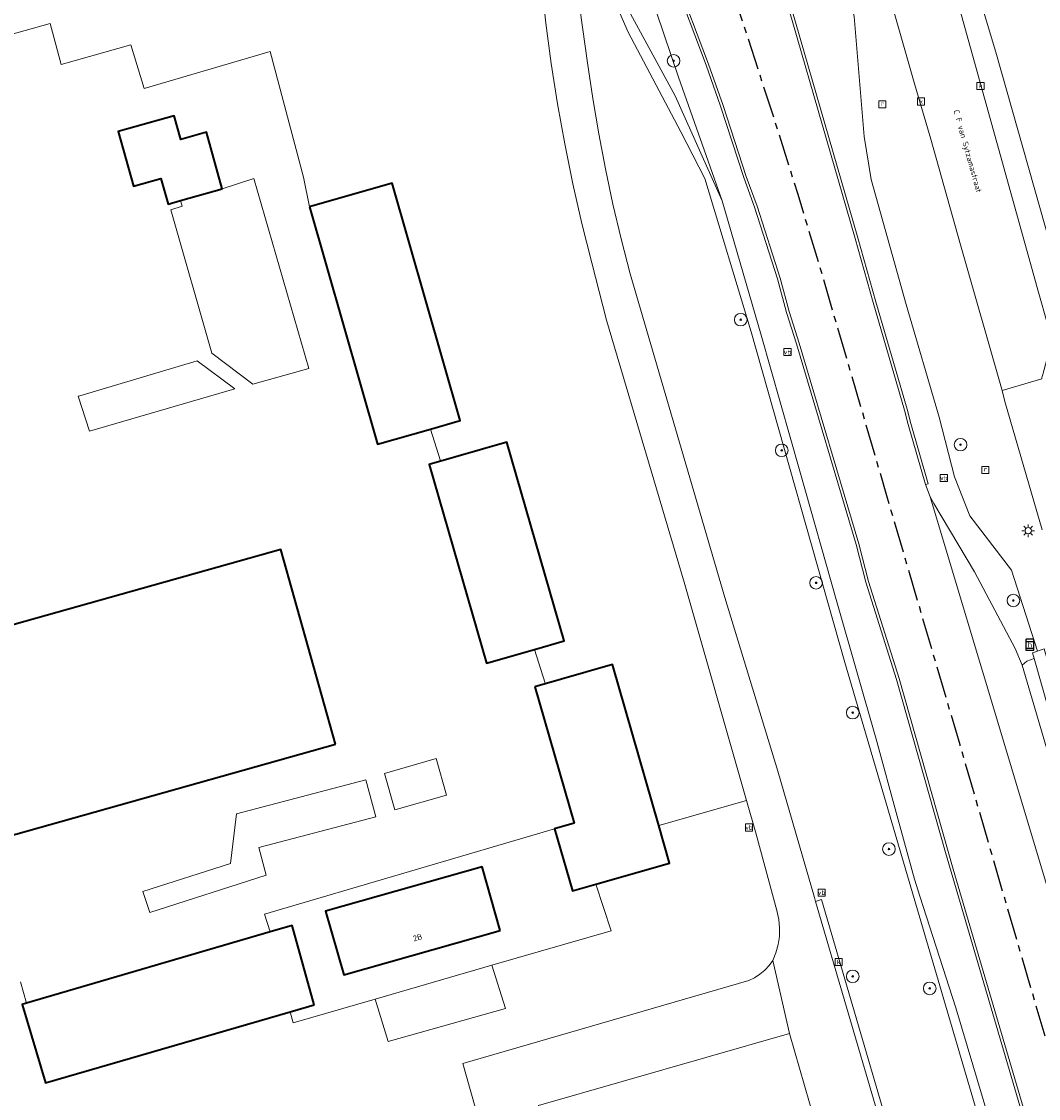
# Model space of a CAD drawing. Header units: metres. Extents: x 229229 to 231729, y 593167 to 595667.
# Tile 47 of 256: x 229898 to 229979, y 594217 to 594302. Entities that reach past the tile are written whole.
import ezdxf
from ezdxf.enums import TextEntityAlignment as Align

# ---------------------------------------------------------------- set-up
doc = ezdxf.new("R2010")
doc.units = ezdxf.units.M
doc.linetypes.add('CENTERX2', pattern=[4, 2.5, -0.5, 0.5, -0.5])
for name, color, linetype, lineweight in [('B-WE-GR-BOOM-S', 90, 'Continuous', 25), ('B-WE-GR-GROENVOORZIENING-GV', 80, 'Continuous', 18), ('B-WE-GR-HAAG-G', 90, 'GR-HAAG1', 13), ('B-WE-KL-ET_LS_OV_LICHTMAST-S', 190, 'Continuous', 25), ('B-WE-OG-BEBOUWING-GV', 7, 'Continuous', 35), ('B-WE-OG-BEBOUWING-T18', 10, 'Continuous', 18), ('B-WE-OG-BEBOUWING_BASSIN-GV', 7, 'Continuous', 35), ('B-WE-OG-TERREIN_ERF-GV', 7, 'Continuous', 18), ('B-WE-OG-TOPOGRAFIE-T18', 10, 'Continuous', 18), ('B-WE-OG-WEG-GV', 7, 'Continuous', 18), ('B-WE-RI-GWA_KOLK-S', 30, 'Continuous', 25), ('B-WE-RI-GWA_RIOOLPUT-S', 30, 'Continuous', 25), ('B-WE-VH-VERHARDING_ASFALT-GV', 252, 'Continuous', 18), ('B-WE-VH-VERHARDING_BEDRIJFSVLOERPLAAT-GV', 252, 'Continuous', 18), ('B-WE-VH-VERHARDING_GESLOTEN-GV', 252, 'Continuous', 18), ('B-WE-VH-VERHARDING_OPEN-GV', 252, 'Continuous', 18), ('B-WE-VH-VERHARDING_STRAATBAKSTEEN-GV', 252, 'Continuous', 18), ('B-WE-VW-HALTEPAAL-S', 7, 'Continuous', 25), ('B-WE-VW-VERKEERSTEKEN_BORD-S', 7, 'Continuous', 25)]:
    doc.layers.add(name, color=color, linetype=linetype, lineweight=lineweight)
doc.layers.add('TOPOT03', color=30, linetype='CENTERX2')
doc.styles.add('NLCS-ISO', font='NLCS-ISO.ttf')
doc.styles.add('NLCS-ISO-M250-T18', font='NLCS-ISO.ttf', dxfattribs={"height": 0.45})
doc.linetypes.add('GR-HAAG1', pattern='A,6,[176,NLCS.SHX,S=0.125,R=0,X=0,Y=0],-2', length=8)

# ---------------------------------------------------------------- blocks, each defined once
blk = doc.blocks.new('SIE-WEG_VERKEERSBORD-SO')
at = {"color": 0, "linetype": 'ByBlock', "lineweight": 18}
blk.add_lwpolyline([(-1.125, -1.125), (1.125, -1.125), (1.125, 1.125), (-1.125, 1.125)], close=True, dxfattribs=at)
at = {"color": 0, "linetype": 'ByBlock', "lineweight": 18, "style": 'NLCS-ISO'}
blk.add_text('vb', height=1.5, dxfattribs=at).set_placement((0, 0), align=Align.MIDDLE_CENTER)
blk = doc.blocks.new('SKL-ET_OV_LICHTMAST-SO')
at = {"color": 0, "linetype": 'ByBlock', "lineweight": 18}
for points in [[(-1.25, 0), (-2, 0)], [(-1.41, 1.41), (-0.88, 0.88)], [(0, 2), (0, 1.25)], [(0.88, 0.88), (1.41, 1.41)], [(2, 0), (1.25, 0)], [(-1.41, -1.41), (-0.88, -0.88)], [(0, -1.25), (0, -2)], [(0.88, -0.88), (1.41, -1.41)]]:
    blk.add_lwpolyline(points, dxfattribs=at)
blk.add_circle((0, 0), 1, dxfattribs=at)
blk = doc.blocks.new('SVW-HALTEPAAL-SO')
for p, q in [((-1.29, 1.06), (1.29, 1.06)), ((-1.29, -1.06), (1.29, -1.06))]:
    blk.add_line(p, q)
blk.add_lwpolyline([(-1.09, -1.76), (1.09, -1.76, 0.414214), (1.29, -1.56), (1.29, 1.56, 0.414214), (1.09, 1.76), (-1.09, 1.76, 0.414214), (-1.29, 1.56), (-1.29, -1.56, 0.414214)], format="xyb", close=True)
at = {"lineweight": 18, "style": 'NLCS-ISO'}
blk.add_text('h', height=1.8, dxfattribs=at).set_placement((0.02, 0.01), align=Align.MIDDLE_CENTER)
blk = doc.blocks.new('SRI-KOLK-SO')
at = {"color": 0, "linetype": 'ByBlock', "lineweight": 18}
blk.add_lwpolyline([(-1.125, -1.125), (1.125, -1.125), (1.125, 1.125), (-1.125, 1.125)], close=True, dxfattribs=at)
at = {"color": 0, "linetype": 'ByBlock', "lineweight": 18, "style": 'NLCS-ISO'}
blk.add_text('k', height=1.5, dxfattribs=at).set_placement((0, 0), align=Align.MIDDLE_CENTER)
blk = doc.blocks.new('SRI-PUT_INSPECTIEPUT_RIOOLPUT-SO')
at = {"color": 0, "linetype": 'ByBlock', "lineweight": 18}
blk.add_lwpolyline([(-1.12, -1.12), (1.12, -1.12), (1.12, 1.12), (-1.12, 1.12)], close=True, dxfattribs=at)
at = {"color": 0, "linetype": 'ByBlock', "lineweight": 18, "style": 'NLCS-ISO'}
blk.add_text('r', height=1.5, dxfattribs=at).set_placement((0, 0.28), align=Align.MIDDLE_CENTER)
blk = doc.blocks.new('SGR-BOOM_01-SO')
at = {"linetype": 'ByBlock', "lineweight": 18}
h = blk.add_hatch(color=0, dxfattribs=at)
h.dxf.hatch_style = 1
edge = h.paths.add_edge_path()
edge.add_arc((0, 0), 0.25, 0, 360)
at = {"color": 0, "linetype": 'ByBlock', "lineweight": 18}
for radius in [2, 0.25]:
    blk.add_circle((0, 0), radius, dxfattribs=at)

msp = doc.modelspace()

# ---------------------------------------------------------------- linework, layer by layer
at = {"layer": 'B-WE-GR-GROENVOORZIENING-GV'}
for points in [[(229953.798, 594287.999), (229950.334, 594297.809), (229946.279, 594309.856), (229944.306, 594317.557), (229943.788, 594319.403), (229941.723, 594323.854), (229940.487, 594323.611), (229939.785, 594322.935), (229942.343, 594314.03), (229943.956, 594308.628), (229946.537, 594302.845), (229950.087, 594296.332)], [(229910.855, 594288.031), (229910.979, 594287.589), (229910.084, 594287.3), (229913.338, 594275.921), (229916.571, 594273.462), (229921.011, 594274.723), (229916.65, 594289.765), (229914.161, 594288.958)], [(229902.872, 594272.551), (229902.737, 594272.518), (229903.622, 594269.731), (229915.152, 594273.104), (229912.174, 594275.31)], [(229927.015, 594242.608), (229927.84, 594239.707), (229931.947, 594240.875), (229931.123, 594243.775)], [(229915.275, 594239.395), (229914.813, 594235.473), (229907.866, 594233.254), (229908.403, 594231.575), (229917.638, 594234.525), (229917.062, 594236.72), (229926.326, 594239.153), (229925.553, 594242.095)], [(229935.55, 594227.389), (229926.28, 594224.706), (229927.323, 594221.36), (229936.623, 594223.96)]]:
    msp.add_lwpolyline(points, close=True, dxfattribs=at)
for points in [[(229974.667, 594213.529), (229963.535, 594251.404), (229956.104, 594277.631), (229952.426, 594289.787), (229950.52, 594293.471), (229946.365, 594301.374), (229943.813, 594307.19)], [(229943.813, 594307.19), (229946.365, 594301.374), (229950.52, 594293.471), (229952.426, 594289.787), (229956.104, 594277.631), (229963.535, 594251.404), (229974.667, 594213.529)], [(229857.909, 594290.137), (229900.503, 594302.056), (229901.368, 594298.813), (229906.913, 594300.373), (229907.966, 594296.908), (229917.96, 594299.837), (229920.591, 594289.895), (229921.078, 594287.519), (229927.634, 594289.396), (229933.022, 594270.584), (229930.674, 594269.911), (229931.458, 594267.399), (229930.576, 594267.1), (229936.726, 594268.875), (229941.272, 594253.12), (229938.923, 594252.442), (229939.77, 594249.748), (229938.954, 594249.468), (229945.111, 594251.24), (229948.788, 594238.462), (229955.741, 594240.463), (229950.804, 594257.77), (229944.645, 594278.548), (229943.467, 594283.083), (229942.681, 594286.215), (229941.967, 594289.364), (229941.323, 594292.528), (229940.751, 594295.706), (229940.251, 594298.896), (229939.823, 594302.097), (229939.468, 594305.306)], [(229942.325, 594304.622), (229943.132, 594298.946), (229943.543, 594296.131), (229944.016, 594293.326), (229944.551, 594290.532), (229945.147, 594287.75), (229945.804, 594284.982), (229946.521, 594282.229), (229954.019, 594256.542), (229958.229, 594242.787), (229961.135, 594232.758), (229961.224, 594232.455), (229961.701, 594232.605), (229967.876, 594211.492)], [(229975.403, 594213.749), (229972.34, 594224.025), (229969.494, 594232.869), (229969.058, 594234.224), (229967.69, 594239.227), (229966.078, 594245.124), (229962.905, 594256.204), (229959.97, 594266.576), (229956.909, 594277.353), (229953.798, 594287.999), (229950.087, 594296.332), (229946.537, 594302.845)]]:
    msp.add_lwpolyline(points, dxfattribs=at)
at = {"layer": 'B-WE-GR-HAAG-G'}
msp.add_lwpolyline([(229959.849, 594318.426), (229963.486, 594306.134), (229964.292, 594302.614), (229965.079, 594293.107), (229965.625, 594289.691), (229968.402, 594279.785), (229971.026, 594270.841), (229972.234, 594266.134), (229973.446, 594263.031), (229976.751, 594258.73), (229978.827, 594252.308)], dxfattribs=at)
at = {"layer": 'B-WE-OG-BEBOUWING-GV'}
for points in [[(229914.161, 594288.958), (229912.903, 594293.442), (229910.872, 594292.873), (229910.348, 594294.742), (229905.899, 594293.494), (229907.114, 594289.162), (229909.287, 594289.771), (229909.854, 594287.75), (229910.855, 594288.031)], [(229921.078, 594287.519), (229926.466, 594268.706), (229930.674, 594269.911), (229933.022, 594270.584), (229927.634, 594289.396)], [(229938.923, 594252.442), (229941.272, 594253.12), (229936.726, 594268.875), (229930.576, 594267.1), (229935.122, 594251.345)], [(229938.954, 594249.468), (229942.064, 594238.656), (229940.511, 594238.209), (229940.513, 594238.201), (229941.929, 594233.282), (229943.786, 594233.816), (229949.64, 594235.5), (229948.788, 594238.462), (229945.111, 594251.24)], [(229936.201, 594230.162), (229934.762, 594235.208), (229922.354, 594231.67), (229923.793, 594226.624)], [(229921.455, 594224.247), (229919.701, 594230.554), (229917.944, 594230.04), (229898.63, 594224.395), (229898.284, 594224.294), (229900.141, 594218.079), (229919.534, 594223.691)]]:
    msp.add_lwpolyline(points, close=True, dxfattribs=at)
at = {"layer": 'B-WE-OG-BEBOUWING_BASSIN-GV'}
msp.add_lwpolyline([(229923.138, 594244.914), (229918.794, 594260.358), (229893.406, 594253.217), (229892.423, 594256.711), (229877.977, 594252.648), (229883.304, 594233.71)], close=True, dxfattribs=at)
at = {"layer": 'B-WE-OG-TERREIN_ERF-GV'}
msp.add_lwpolyline([(229971.755, 594312.308), (229975.527, 594299.801), (229980.749, 594281.311), (229982.868, 594274.421), (229983.85, 594271.704), (229984.102, 594271.321), (229984.405, 594270.977), (229984.754, 594270.679), (229985.142, 594270.434), (229985.56, 594270.246), (229986.001, 594270.12), (229986.456, 594270.057), (229986.914, 594270.059), (229987.368, 594270.126), (230009.278, 594275.266), (230002.333, 594300.889), (230003.406, 594301.396), (230002.939, 594301.854), (230002.53, 594302.363)], dxfattribs=at)
at = {"layer": 'B-WE-OG-WEG-GV'}
for points in [[(229957.045, 594311.17), (229964.573, 594285.084), (229965.997, 594279.993), (229968.479, 594271.475), (229968.783, 594270.341), (229970.162, 594265.577), (229969.951, 594265.516), (229970.312, 594264.535), (229970.587, 594264.008), (229973.833, 594258.577), (229977.042, 594252.512), (229977.607, 594251.176), (229977.965, 594251.515), (229978.558, 594251.71), (229978.414, 594252.175), (229979.364, 594252.48)], [(229946.279, 594309.856), (229950.334, 594297.809), (229953.798, 594287.999), (229956.909, 594277.353), (229959.97, 594266.576), (229962.905, 594256.204), (229966.078, 594245.124), (229967.69, 594239.227), (229969.058, 594234.224), (229969.494, 594232.869), (229972.34, 594224.025), (229975.403, 594213.749)], [(229977.862, 594214.725), (229971.523, 594236.342), (229967.626, 594250.064), (229965.213, 594257.766), (229964.45, 594260.753), (229959.718, 594276.657), (229958.905, 594279.164), (229958.19, 594281.81), (229956.367, 594287.499), (229955.517, 594289.851), (229953.682, 594295.506), (229952.528, 594298.763), (229949.911, 594305.716)], [(229979.195, 594261.908), (229976.24, 594272.092), (229976.02, 594272.972), (229972.719, 594284.515), (229970.361, 594292.897), (229969.096, 594297.206), (229966.707, 594305.56)]]:
    msp.add_lwpolyline(points, dxfattribs=at)
at = {"layer": 'B-WE-VH-VERHARDING_ASFALT-GV'}
for points in [[(229984.718, 594216.512), (229978.602, 594236.899), (229970.312, 594264.535), (229969.951, 594265.516), (229968.571, 594270.282), (229968.267, 594271.416), (229965.785, 594279.932), (229964.361, 594285.024), (229956.833, 594311.109)], [(229950.116, 594305.795), (229952.735, 594298.839), (229953.891, 594295.576), (229955.725, 594289.922), (229956.575, 594287.57), (229958.401, 594281.872), (229959.116, 594279.226), (229959.928, 594276.722), (229964.662, 594260.812), (229965.425, 594257.826), (229967.837, 594250.127), (229971.734, 594236.403), (229972.141, 594235.015), (229978.074, 594214.786)]]:
    msp.add_lwpolyline(points, dxfattribs=at)
msp.add_lwpolyline([(229982.64, 594233.908), (229982.199, 594235.555), (229977.607, 594251.176), (229977.042, 594252.512), (229973.833, 594258.577), (229970.587, 594264.008), (229970.312, 594264.535), (229978.602, 594236.899), (229984.718, 594216.512), (229984.482, 594217.533), (229984.016, 594221.456), (229983.864, 594229.991)], close=True, dxfattribs=at)
at = {"layer": 'B-WE-VH-VERHARDING_BEDRIJFSVLOERPLAAT-GV'}
for points in [[(229956.833, 594311.109), (229964.361, 594285.024), (229965.785, 594279.932), (229968.267, 594271.416), (229968.571, 594270.282), (229969.951, 594265.516), (229970.162, 594265.577), (229968.783, 594270.341), (229968.479, 594271.475), (229965.997, 594279.993), (229964.573, 594285.084), (229957.045, 594311.17)], [(229949.911, 594305.716), (229952.528, 594298.763), (229953.682, 594295.506), (229955.517, 594289.851), (229956.367, 594287.499), (229958.19, 594281.81), (229958.905, 594279.164), (229959.718, 594276.657), (229964.45, 594260.753), (229965.213, 594257.766), (229967.626, 594250.064), (229971.523, 594236.342), (229977.862, 594214.725)], [(229978.074, 594214.786), (229972.141, 594235.015), (229971.734, 594236.403), (229967.837, 594250.127), (229965.425, 594257.826), (229964.662, 594260.812), (229959.928, 594276.722), (229959.116, 594279.226), (229958.401, 594281.872), (229956.575, 594287.57), (229955.725, 594289.922), (229953.891, 594295.576), (229952.735, 594298.839), (229950.116, 594305.795)]]:
    msp.add_lwpolyline(points, dxfattribs=at)
msp.add_lwpolyline([(229983.668, 594234.216), (229983.13, 594235.894), (229979.727, 594247.607), (229978.558, 594251.71), (229977.965, 594251.515), (229977.607, 594251.176), (229982.199, 594235.555), (229982.64, 594233.908)], close=True, dxfattribs=at)
at = {"layer": 'B-WE-VH-VERHARDING_GESLOTEN-GV'}
for points in [[(229939.468, 594305.306), (229939.823, 594302.097), (229940.251, 594298.896), (229940.751, 594295.706), (229941.323, 594292.528), (229941.967, 594289.364), (229942.681, 594286.215), (229943.467, 594283.083), (229944.645, 594278.548), (229950.804, 594257.77), (229955.741, 594240.463), (229956.503, 594237.792), (229958.137, 594231.744), (229958.315, 594231.01), (229958.367, 594230.348), (229958.345, 594229.685), (229958.248, 594229.028), (229958.079, 594228.387), (229957.838, 594227.768), (229959.153, 594221.974), (229961.937, 594212.367)], [(229968.526, 594207.487), (229961.224, 594232.455), (229961.135, 594232.758), (229958.229, 594242.787), (229954.019, 594256.542), (229946.521, 594282.229), (229945.804, 594284.982), (229945.147, 594287.75), (229944.551, 594290.532), (229944.016, 594293.326), (229943.543, 594296.131), (229943.132, 594298.946), (229942.325, 594304.622)], [(229939.245, 594216.264), (229959.153, 594221.974), (229957.838, 594227.768), (229957.533, 594227.365), (229957.184, 594226.999), (229956.795, 594226.676), (229956.371, 594226.4), (229955.919, 594226.174), (229933.233, 594219.615), (229934.222, 594216.138)]]:
    msp.add_lwpolyline(points, dxfattribs=at)
for points in [[(229917.944, 594230.04), (229919.701, 594230.554), (229921.455, 594224.247), (229919.534, 594223.691), (229919.784, 594222.826), (229926.28, 594224.706), (229935.55, 594227.389), (229945, 594230.124), (229943.786, 594233.816), (229941.929, 594233.282), (229940.513, 594238.201), (229917.511, 594231.444)], [(229936.201, 594230.162), (229923.793, 594226.624), (229922.354, 594231.67), (229934.762, 594235.208)]]:
    msp.add_lwpolyline(points, close=True, dxfattribs=at)
at = {"layer": 'B-WE-VH-VERHARDING_OPEN-GV'}
for points in [[(229980.749, 594281.311), (229975.527, 594299.801), (229971.755, 594312.308)], [(229966.707, 594305.56), (229969.096, 594297.206), (229970.361, 594292.897), (229972.719, 594284.515), (229976.02, 594272.972), (229979.156, 594273.888), (229979.174, 594273.978), (229979.194, 594274.068), (229979.215, 594274.157), (229979.238, 594274.246), (229979.262, 594274.335), (229979.527, 594275.309), (229979.693, 594275.903), (229979.783, 594276.513), (229979.796, 594277.129), (229979.732, 594277.743), (229979.591, 594278.343), (229978.929, 594280.668), (229971.291, 594308.144)], [(229971.291, 594308.144), (229978.929, 594280.668)], [(229898.154, 594226.075), (229898.63, 594224.395), (229917.944, 594230.04), (229917.511, 594231.444), (229940.513, 594238.201), (229940.511, 594238.209), (229942.064, 594238.656), (229938.954, 594249.468), (229939.77, 594249.748), (229938.923, 594252.442), (229935.122, 594251.345), (229930.576, 594267.1), (229931.458, 594267.399), (229930.674, 594269.911), (229926.466, 594268.706), (229921.078, 594287.519), (229920.591, 594289.895), (229917.96, 594299.837), (229907.966, 594296.908), (229906.913, 594300.373), (229901.368, 594298.813), (229900.503, 594302.056), (229857.909, 594290.137)], [(229979.156, 594273.888), (229976.02, 594272.972), (229976.24, 594272.092), (229979.195, 594261.908)], [(229934.222, 594216.138), (229933.233, 594219.615), (229955.919, 594226.174), (229956.371, 594226.4), (229956.795, 594226.676), (229957.184, 594226.999), (229957.533, 594227.365), (229957.838, 594227.768), (229958.079, 594228.387), (229958.248, 594229.028), (229958.345, 594229.685), (229958.367, 594230.348), (229958.315, 594231.01), (229958.137, 594231.744), (229956.503, 594237.792), (229955.741, 594240.463), (229948.788, 594238.462), (229949.64, 594235.5), (229943.786, 594233.816), (229945, 594230.124), (229935.55, 594227.389), (229936.623, 594223.96), (229927.323, 594221.36), (229926.28, 594224.706), (229919.784, 594222.826), (229919.534, 594223.691), (229900.141, 594218.079), (229898.284, 594224.294), (229898.63, 594224.395), (229898.154, 594226.075)], [(229967.876, 594211.492), (229961.701, 594232.605), (229961.224, 594232.455), (229968.526, 594207.487)]]:
    msp.add_lwpolyline(points, dxfattribs=at)
for points in [[(229914.161, 594288.958), (229916.65, 594289.765), (229921.011, 594274.723), (229916.571, 594273.462), (229913.338, 594275.921), (229910.084, 594287.3), (229910.979, 594287.589), (229910.855, 594288.031), (229909.854, 594287.75), (229909.287, 594289.771), (229907.114, 594289.162), (229905.899, 594293.494), (229910.348, 594294.742), (229910.872, 594292.873), (229912.903, 594293.442)], [(229902.872, 594272.551), (229912.174, 594275.31), (229915.152, 594273.104), (229903.622, 594269.731), (229902.737, 594272.518)], [(229923.138, 594244.914), (229883.304, 594233.71), (229877.977, 594252.648), (229892.423, 594256.711), (229893.406, 594253.217), (229918.794, 594260.358)], [(229927.015, 594242.608), (229931.123, 594243.775), (229931.947, 594240.875), (229927.84, 594239.707)], [(229915.275, 594239.395), (229925.553, 594242.095), (229926.326, 594239.153), (229917.062, 594236.72), (229917.638, 594234.525), (229908.403, 594231.575), (229907.866, 594233.254), (229914.813, 594235.473)], [(229961.937, 594212.367), (229959.153, 594221.974), (229939.245, 594216.264), (229942.113, 594206.68)]]:
    msp.add_lwpolyline(points, close=True, dxfattribs=at)
at = {"layer": 'B-WE-VH-VERHARDING_STRAATBAKSTEEN-GV'}
msp.add_lwpolyline([(229979.727, 594247.607), (229983.018, 594248.538), (229981.642, 594253.412), (229981.563, 594253.693), (229981.563, 594253.695), (229980.63, 594253.419), (229981.623, 594249.861), (229980.224, 594249.445), (229979.364, 594252.48), (229978.414, 594252.175), (229978.558, 594251.71)], close=True, dxfattribs=at)
at = {"layer": 'TOPOT03', "flags": 128}
msp.add_lwpolyline([(230588.75, 593473.421), (230581.964, 593477.495), (230576.478, 593480.779), (230568.5, 593485.467), (230562.317, 593489.176), (230555.737, 593493.058), (230549.49, 593496.741), (230542.237, 593501.025), (230534.83, 593505.334), (230528.803, 593508.84), (230522.598, 593512.386), (230513.669, 593517.499), (230507.123, 593521.21), (230498.704, 593525.982), (230490.641, 593530.517), (230485.092, 593533.579), (230479.555, 593536.798), (230471.284, 593541.66), (230464.876, 593545.569), (230460.484, 593548.31), (230450.856, 593554.42), (230442.88, 593559.699), (230435.108, 593565.298), (230428.304, 593570.123), (230421.778, 593574.872), (230417.708, 593577.983), (230414.117, 593580.743), (230410.504, 593583.528), (230406.046, 593587.019), (230398.606, 593593.041), (230393.072, 593597.73), (230389.05, 593600.941), (230381.784, 593607.032), (230378.158, 593610.2), (230372.234, 593615.023), (230368.289, 593618.273), (230362.646, 593622.77), (230358.78, 593625.947), (230355.446, 593628.708), (230351.867, 593631.658), (230347.963, 593634.737), (230342.651, 593639.061), (230337.461, 593643.401), (230333.992, 593646.29), (230328.866, 593650.381), (230305.619, 593669.88), (230299.281, 593675.194), (230292.956, 593680.508), (230288.686, 593684.155), (230281.596, 593690.121), (230274.272, 593696.282), (230269.932, 593699.884), (230264.902, 593704.105), (230260.978, 593707.315), (230256.83, 593710.842), (230252.285, 593714.72), (230247.918, 593718.329), (230243.312, 593722.236), (230236.405, 593727.995), (230228.919, 593734.237), (230224.506, 593737.917), (230218.038, 593743.419), (230213.918, 593747.031), (230209.506, 593750.899), (230203.144, 593756.734), (230200.468, 593759.17), (230196.535, 593762.766), (230191.257, 593767.923), (230185.473, 593773.981), (230183.357, 593776.209), (230179.489, 593780.494), (230177.296, 593783.011), (230173.729, 593787.317), (230170.923, 593790.744), (230169.611, 593792.38), (230167.121, 593795.633), (230163.928, 593800.087), (230160.736, 593804.739), (230157.649, 593809.431), (230154.94, 593813.707), (230153.355, 593816.244), (230151.308, 593819.709), (230148.743, 593824.065), (230146.488, 593828.037), (230144.703, 593831.264), (230141.978, 593836.549), (230139.558, 593841.168), (230137.378, 593845.459), (230134.651, 593851.025), (230130.937, 593858.779), (230126.8, 593867.416), (230123.25, 593875.038), (230119.946, 593882.058), (230116.836, 593888.662), (230113.604, 593895.641), (230110.11, 593903.063), (230107.168, 593909.419), (230105.502, 593913.006), (230102.387, 593919.657), (230098.055, 593929.051), (230096.234, 593932.905), (230093.883, 593937.974), (230090.521, 593945.181), (230088.935, 593948.597), (230086.743, 593953.318), (230084.926, 593957.228), (230081.89, 593963.759), (230078.822, 593970.448), (230076.695, 593975.1), (230074.104, 593980.667), (230069.332, 593990.974), (230065.68, 593998.808), (230060.417, 594010.013), (230056.644, 594018.034), (230050.029, 594032.147), (230047.28, 594038.125), (230043.621, 594045.817), (230039.587, 594054.71), (230037.774, 594058.575), (230032.725, 594069.34), (230029.104, 594077.213), (230026.701, 594082.363), (230025.043, 594085.986), (230023.055, 594090.516), (230020.504, 594096.168), (230015.542, 594107.837), (230014.37, 594110.673), (230012.811, 594114.511), (230010.499, 594120.378), (230008.653, 594125.509), (230005.73, 594133.857), (230004.662, 594136.937), (230002.992, 594141.768), (230002.124, 594144.48), (230000.035, 594151.143), (229998.555, 594155.926), (229996.989, 594161.359), (229993.518, 594173.199), (229988.977, 594188.799), (229984.46, 594204.354), (229982.471, 594211.43), (229981.206, 594215.708), (229977.262, 594229.133), (229972.676, 594244.862), (229966.879, 594264.602), (229965.162, 594270.492), (229963.059, 594277.634), (229961.573, 594282.76), (229959.827, 594288.512), (229957.989, 594294.362), (229953.018, 594309.634), (229951.185, 594315.172), (229949.25, 594321.054), (229947.164, 594327.657), (229944.961, 594335.447), (229942.365, 594344.21), (229940.144, 594351.544), (229938.712, 594356.593), (229936.739, 594363.37), (229935.171, 594368.663), (229933.37, 594374.619), (229932.56, 594377.479), (229931.341, 594381.919), (229930.123, 594386.151), (229928.25, 594392.615), (229927.228, 594396.441), (229926.091, 594401), (229924.842, 594406.161), (229922.59, 594415.455), (229921.124, 594421.466), (229919.799, 594426.61), (229917.939, 594433.532), (229916.938, 594437.224), (229916.137, 594440.029), (229914.704, 594444.762), (229912.882, 594451.146), (229910.154, 594460.89), (229908.41, 594466.862), (229906.888, 594472.001), (229905.76, 594475.879), (229904.663, 594479.721), (229903.87, 594482.578), (229902.835, 594486.179), (229901.128, 594491.919), (229900.076, 594495.689), (229899.001, 594499.372), (229898.037, 594503.08), (229896.864, 594507.517), (229895.731, 594512.469), (229894.506, 594517.859), (229893.556, 594522.46), (229892.971, 594525.6), (229892.206, 594529.959), (229891.601, 594533.493), (229891.163, 594536.037), (229884.621, 594578.262), (229884.177, 594581.224), (229883.14, 594587.971), (229882.268, 594593.557), (229881.732, 594597.051), (229880.734, 594603.534), (229879.814, 594609.601), (229879.333, 594613.012), (229878.351, 594621.016), (229877.505, 594628.307), (229876.949, 594633.383), (229876.579, 594636.742), (229876.302, 594639.558), (229875.952, 594644.84), (229875.851, 594646.636), (229875.678, 594649.674), (229875.577, 594652.263), (229875.51, 594654.868), (229875.468, 594658.825), (229875.493, 594664.765), (229875.542, 594667.758), (229875.788, 594673.644), (229876.226, 594682.005), (229876.821, 594690.216), (229877.382, 594697.338), (229878.075, 594704.673), (229879.402, 594713.197), (229880.398, 594719.727), (229880.85, 594722.805), (229883.784, 594742.752), (229888.024, 594765.948), (229891.82, 594782.807), (229893.515, 594791.213), (229894.008, 594794.329), (229894.875, 594800.16), (229899.118, 594825.063), (229903.536, 594849.025), (229908.229, 594876.206), (229911.439, 594897.367), (229913.29, 594912.416), (229914.303, 594924.137), (229914.88, 594935.062), (229914.941, 594947.374), (229914.652, 594956.989), (229914.068, 594965.666), (229913.359, 594973.759), (229912.485, 594981.736), (229911.911, 594986.482), (229910.755, 594994.79), (229909.833, 595000.611), (229908.847, 595005.977), (229908.165, 595009.587), (229906.22, 595019.064), (229896.375, 595064.378), (229887.402, 595105.255), (229885.371, 595114.51), (229874.899, 595162.656), (229865.414, 595206.057), (229863.552, 595214.579), (229855.54, 595248.733), (229852.218, 595262.898), (229848.95, 595275.196), (229846.021, 595285.304), (229840.347, 595302.891), (229834.518, 595318.981), (229829.715, 595331.137), (229826.529, 595338.475), (229823.21, 595345.921), (229819.534, 595353.643), (229815.715, 595361.164), (229811.713, 595368.727), (229807.607, 595376.356), (229803.553, 595383.45), (229799.383, 595390.632), (229795.008, 595397.639), (229790.482, 595404.6), (229785.956, 595411.562), (229781.277, 595418.482), (229771.471, 595432.026), (229762.174, 595443.874), (229756.018, 595451.269), (229743.066, 595466.389), (229731.578, 595479.189), (229720.407, 595491.538), (229704.52, 595508.552), (229688.357, 595525.887), (229679.753, 595535.103), (229675.915, 595539.254), (229673.382, 595541.88), (229665.201, 595550.677), (229656.659, 595559.641), (229649.528, 595566.518), (229638.224, 595576.909), (229633.696, 595580.883), (229624.091, 595588.859), (229619.905, 595592.542), (229611.132, 595600.257), (229609.242, 595602), (229587.66, 595621.7)], dxfattribs=at)

# ---------------------------------------------------------------- block references
at = {"layer": 'B-WE-GR-BOOM-S', "xscale": 0.25, "yscale": 0.25, "zscale": 0.25}
for p in [(229949.958, 594299.106), (229955.283, 594278.581), (229958.537, 594268.221), (229972.717, 594268.671), (229961.262, 594257.716), (229976.913, 594256.317), (229964.164, 594247.426), (229967.036, 594236.605), (229964.169, 594226.513), (229970.272, 594225.561)]:
    msp.add_blockref('SGR-BOOM_01-SO', p, dxfattribs=at)
at = {"layer": 'B-WE-KL-ET_LS_OV_LICHTMAST-S', "xscale": 0.25, "yscale": 0.25, "zscale": 0.25}
msp.add_blockref('SKL-ET_OV_LICHTMAST-SO', (229978.085, 594261.848), dxfattribs=at)
at = {"layer": 'B-WE-RI-GWA_KOLK-S', "xscale": 0.25, "yscale": 0.25, "zscale": 0.25}
for p in [(229974.303, 594297.116), (229969.59, 594295.882), (229963.049, 594227.648)]:
    msp.add_blockref('SRI-KOLK-SO', p, dxfattribs=at)
at = {"layer": 'B-WE-RI-GWA_RIOOLPUT-S', "xscale": 0.25, "yscale": 0.25, "zscale": 0.25}
for p in [(229966.514, 594295.65), (229974.688, 594266.663)]:
    msp.add_blockref('SRI-PUT_INSPECTIEPUT_RIOOLPUT-SO', p, dxfattribs=at)
at = {"layer": 'B-WE-VW-HALTEPAAL-S', "xscale": 0.25, "yscale": 0.25, "zscale": 0.25}
msp.add_blockref('SVW-HALTEPAAL-SO', (229978.214, 594252.809), dxfattribs=at)
at = {"layer": 'B-WE-VW-VERKEERSTEKEN_BORD-S', "xscale": 0.25, "yscale": 0.25, "zscale": 0.25}
for p in [(229958.994, 594276.013), (229971.391, 594266.034), (229955.939, 594238.317), (229961.695, 594233.156)]:
    msp.add_blockref('SIE-WEG_VERKEERSBORD-SO', p, dxfattribs=at)

# ---------------------------------------------------------------- texts
at = {"layer": 'B-WE-OG-BEBOUWING-T18', "style": 'NLCS-ISO-M250-T18'}
msp.add_text('2B', height=0.45, rotation=15.8, dxfattribs=at).set_placement((229929.655, 594229.592), align=Align.MIDDLE)
at = {"layer": 'B-WE-OG-TOPOGRAFIE-T18', "style": 'NLCS-ISO-M250-T18'}
msp.add_text('C F van Sytzamastraat', height=0.45, rotation=285.6, dxfattribs=at).set_placement((229973.217, 594291.929), align=Align.MIDDLE)

doc.saveas('drawing.dxf')
